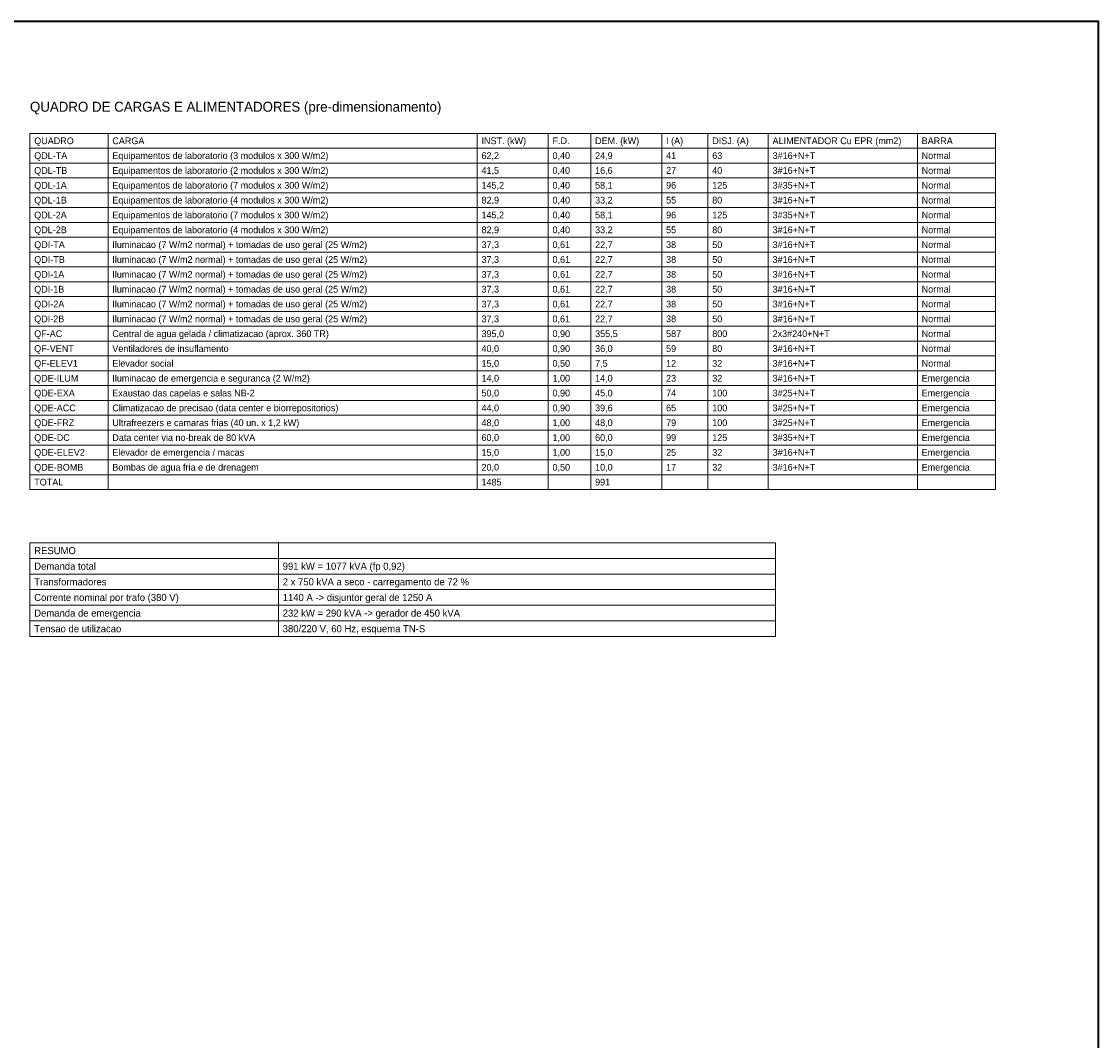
# Model space of a CAD drawing. Header units: metres. Extents: x -12 to 152, y -66 to 49.
# Tile 3 of 3: x 92 to 152, y -9 to 49. Entities that reach past the tile are written whole.
import ezdxf
from ezdxf.enums import TextEntityAlignment as Align

# ---------------------------------------------------------------- set-up
doc = ezdxf.new("R2010")
doc.units = ezdxf.units.M
doc.layers.add('COTA', color=8, linetype='Continuous', lineweight=13, true_color=0x6a6a6a)
doc.layers.add('FOLHA', color=7, linetype='Continuous', lineweight=35)
doc.layers.add('NOTA', color=7, linetype='Continuous', lineweight=18)

msp = doc.modelspace()

# ---------------------------------------------------------------- linework, layer by layer
at = {"layer": 'COTA'}
for p, q in [((96.4, 22.436), (96.4, 42.5)), ((117.2, 22.436), (117.2, 42.5)), ((121.2, 22.436), (121.2, 42.5)), ((123.6, 22.436), (123.6, 42.5)), ((127.6, 22.436), (127.6, 42.5)), ((130.2, 22.436), (130.2, 42.5)), ((133.6, 22.436), (133.6, 42.5)), ((142, 22.436), (142, 42.5)), ((92, 41.664), (146.4, 41.664)), ((92, 40.828), (146.4, 40.828)), ((92, 39.992), (146.4, 39.992)), ((92, 39.156), (146.4, 39.156)), ((92, 38.32), (146.4, 38.32)), ((92, 37.484), (146.4, 37.484)), ((92, 36.648), (146.4, 36.648)), ((92, 35.812), (146.4, 35.812)), ((92, 34.976), (146.4, 34.976)), ((92, 34.14), (146.4, 34.14)), ((92, 33.304), (146.4, 33.304)), ((92, 32.468), (146.4, 32.468)), ((92, 31.632), (146.4, 31.632)), ((92, 30.796), (146.4, 30.796)), ((92, 29.96), (146.4, 29.96)), ((92, 29.124), (146.4, 29.124)), ((92, 28.288), (146.4, 28.288)), ((92, 27.452), (146.4, 27.452)), ((92, 26.616), (146.4, 26.616)), ((92, 25.78), (146.4, 25.78)), ((92, 24.944), (146.4, 24.944)), ((92, 24.108), (146.4, 24.108)), ((92, 23.272), (146.4, 23.272)), ((92, 22.436), (146.4, 22.436)), ((106, 14.156), (106, 19.436)), ((92, 18.556), (134, 18.556)), ((92, 17.676), (134, 17.676)), ((92, 16.796), (134, 16.796)), ((92, 15.916), (134, 15.916)), ((92, 15.036), (134, 15.036)), ((92, 14.156), (134, 14.156))]:
    msp.add_line(p, q, dxfattribs=at)
for points in [[(92, 22.436), (146.4, 22.436), (146.4, 42.5), (92, 42.5)], [(92, 14.156), (134, 14.156), (134, 19.436), (92, 19.436)]]:
    msp.add_lwpolyline(points, close=True, dxfattribs=at)
at = {"layer": 'FOLHA'}
msp.add_lwpolyline([(-12, -66), (152.2, -66), (152.2, 48.8), (-12, 48.8)], close=True, dxfattribs=at)

# ---------------------------------------------------------------- texts
at = {"layer": 'NOTA'}
for s, height, p in [('QUADRO DE CARGAS E ALIMENTADORES (pre-dimensionamento)', 0.56, (92, 44)), ('QUADRO', 0.38, (92.24, 42.082)), ('CARGA', 0.38, (96.64, 42.082)), ('INST. (kW)', 0.38, (117.44, 42.082)), ('F.D.', 0.38, (121.44, 42.082)), ('DEM. (kW)', 0.38, (123.84, 42.082)), ('I (A)', 0.38, (127.84, 42.082)), ('DISJ. (A)', 0.38, (130.44, 42.082)), ('ALIMENTADOR Cu EPR (mm2)', 0.38, (133.84, 42.082)), ('BARRA', 0.38, (142.24, 42.082)), ('QDL-TA', 0.38, (92.24, 41.246)), ('Equipamentos de laboratorio (3 modulos x 300 W/m2)', 0.38, (96.64, 41.246)), ('62,2', 0.38, (117.44, 41.246)), ('0,40', 0.38, (121.44, 41.246)), ('24,9', 0.38, (123.84, 41.246)), ('41', 0.38, (127.84, 41.246)), ('63', 0.38, (130.44, 41.246)), ('3#16+N+T', 0.38, (133.84, 41.246)), ('Normal', 0.38, (142.24, 41.246)), ('QDL-TB', 0.38, (92.24, 40.41)), ('Equipamentos de laboratorio (2 modulos x 300 W/m2)', 0.38, (96.64, 40.41)), ('41,5', 0.38, (117.44, 40.41)), ('0,40', 0.38, (121.44, 40.41)), ('16,6', 0.38, (123.84, 40.41)), ('27', 0.38, (127.84, 40.41)), ('40', 0.38, (130.44, 40.41)), ('3#16+N+T', 0.38, (133.84, 40.41)), ('Normal', 0.38, (142.24, 40.41)), ('QDL-1A', 0.38, (92.24, 39.574)), ('Equipamentos de laboratorio (7 modulos x 300 W/m2)', 0.38, (96.64, 39.574)), ('145,2', 0.38, (117.44, 39.574)), ('0,40', 0.38, (121.44, 39.574)), ('58,1', 0.38, (123.84, 39.574)), ('96', 0.38, (127.84, 39.574)), ('125', 0.38, (130.44, 39.574)), ('3#35+N+T', 0.38, (133.84, 39.574)), ('Normal', 0.38, (142.24, 39.574)), ('QDL-1B', 0.38, (92.24, 38.738)), ('Equipamentos de laboratorio (4 modulos x 300 W/m2)', 0.38, (96.64, 38.738)), ('82,9', 0.38, (117.44, 38.738)), ('0,40', 0.38, (121.44, 38.738)), ('33,2', 0.38, (123.84, 38.738)), ('55', 0.38, (127.84, 38.738)), ('80', 0.38, (130.44, 38.738)), ('3#16+N+T', 0.38, (133.84, 38.738)), ('Normal', 0.38, (142.24, 38.738)), ('QDL-2A', 0.38, (92.24, 37.902)), ('Equipamentos de laboratorio (7 modulos x 300 W/m2)', 0.38, (96.64, 37.902)), ('145,2', 0.38, (117.44, 37.902)), ('0,40', 0.38, (121.44, 37.902)), ('58,1', 0.38, (123.84, 37.902)), ('96', 0.38, (127.84, 37.902)), ('125', 0.38, (130.44, 37.902)), ('3#35+N+T', 0.38, (133.84, 37.902)), ('Normal', 0.38, (142.24, 37.902)), ('QDL-2B', 0.38, (92.24, 37.066)), ('Equipamentos de laboratorio (4 modulos x 300 W/m2)', 0.38, (96.64, 37.066)), ('82,9', 0.38, (117.44, 37.066)), ('0,40', 0.38, (121.44, 37.066)), ('33,2', 0.38, (123.84, 37.066)), ('55', 0.38, (127.84, 37.066)), ('80', 0.38, (130.44, 37.066)), ('3#16+N+T', 0.38, (133.84, 37.066)), ('Normal', 0.38, (142.24, 37.066)), ('QDI-TA', 0.38, (92.24, 36.23)), ('Iluminacao (7 W/m2 normal) + tomadas de uso geral (25 W/m2)', 0.38, (96.64, 36.23)), ('37,3', 0.38, (117.44, 36.23)), ('0,61', 0.38, (121.44, 36.23)), ('22,7', 0.38, (123.84, 36.23)), ('38', 0.38, (127.84, 36.23)), ('50', 0.38, (130.44, 36.23)), ('3#16+N+T', 0.38, (133.84, 36.23)), ('Normal', 0.38, (142.24, 36.23)), ('QDI-TB', 0.38, (92.24, 35.394)), ('Iluminacao (7 W/m2 normal) + tomadas de uso geral (25 W/m2)', 0.38, (96.64, 35.394)), ('37,3', 0.38, (117.44, 35.394)), ('0,61', 0.38, (121.44, 35.394)), ('22,7', 0.38, (123.84, 35.394)), ('38', 0.38, (127.84, 35.394)), ('50', 0.38, (130.44, 35.394)), ('3#16+N+T', 0.38, (133.84, 35.394)), ('Normal', 0.38, (142.24, 35.394)), ('QDI-1A', 0.38, (92.24, 34.558)), ('Iluminacao (7 W/m2 normal) + tomadas de uso geral (25 W/m2)', 0.38, (96.64, 34.558)), ('37,3', 0.38, (117.44, 34.558)), ('0,61', 0.38, (121.44, 34.558)), ('22,7', 0.38, (123.84, 34.558)), ('38', 0.38, (127.84, 34.558)), ('50', 0.38, (130.44, 34.558)), ('3#16+N+T', 0.38, (133.84, 34.558)), ('Normal', 0.38, (142.24, 34.558)), ('QDI-1B', 0.38, (92.24, 33.722)), ('Iluminacao (7 W/m2 normal) + tomadas de uso geral (25 W/m2)', 0.38, (96.64, 33.722)), ('37,3', 0.38, (117.44, 33.722)), ('0,61', 0.38, (121.44, 33.722)), ('22,7', 0.38, (123.84, 33.722)), ('38', 0.38, (127.84, 33.722)), ('50', 0.38, (130.44, 33.722)), ('3#16+N+T', 0.38, (133.84, 33.722)), ('Normal', 0.38, (142.24, 33.722)), ('QDI-2A', 0.38, (92.24, 32.886)), ('Iluminacao (7 W/m2 normal) + tomadas de uso geral (25 W/m2)', 0.38, (96.64, 32.886)), ('37,3', 0.38, (117.44, 32.886)), ('0,61', 0.38, (121.44, 32.886)), ('22,7', 0.38, (123.84, 32.886)), ('38', 0.38, (127.84, 32.886)), ('50', 0.38, (130.44, 32.886)), ('3#16+N+T', 0.38, (133.84, 32.886)), ('Normal', 0.38, (142.24, 32.886)), ('QDI-2B', 0.38, (92.24, 32.05)), ('Iluminacao (7 W/m2 normal) + tomadas de uso geral (25 W/m2)', 0.38, (96.64, 32.05)), ('37,3', 0.38, (117.44, 32.05)), ('0,61', 0.38, (121.44, 32.05)), ('22,7', 0.38, (123.84, 32.05)), ('38', 0.38, (127.84, 32.05)), ('50', 0.38, (130.44, 32.05)), ('3#16+N+T', 0.38, (133.84, 32.05)), ('Normal', 0.38, (142.24, 32.05)), ('QF-AC', 0.38, (92.24, 31.214)), ('Central de agua gelada / climatizacao (aprox. 360 TR)', 0.38, (96.64, 31.214)), ('395,0', 0.38, (117.44, 31.214)), ('0,90', 0.38, (121.44, 31.214)), ('355,5', 0.38, (123.84, 31.214)), ('587', 0.38, (127.84, 31.214)), ('800', 0.38, (130.44, 31.214)), ('2x3#240+N+T', 0.38, (133.84, 31.214)), ('Normal', 0.38, (142.24, 31.214)), ('QF-VENT', 0.38, (92.24, 30.378)), ('Ventiladores de insuflamento', 0.38, (96.64, 30.378)), ('40,0', 0.38, (117.44, 30.378)), ('0,90', 0.38, (121.44, 30.378)), ('36,0', 0.38, (123.84, 30.378)), ('59', 0.38, (127.84, 30.378)), ('80', 0.38, (130.44, 30.378)), ('3#16+N+T', 0.38, (133.84, 30.378)), ('Normal', 0.38, (142.24, 30.378)), ('QF-ELEV1', 0.38, (92.24, 29.542)), ('Elevador social', 0.38, (96.64, 29.542)), ('15,0', 0.38, (117.44, 29.542)), ('0,50', 0.38, (121.44, 29.542)), ('7,5', 0.38, (123.84, 29.542)), ('12', 0.38, (127.84, 29.542)), ('32', 0.38, (130.44, 29.542)), ('3#16+N+T', 0.38, (133.84, 29.542)), ('Normal', 0.38, (142.24, 29.542)), ('QDE-ILUM', 0.38, (92.24, 28.706)), ('Iluminacao de emergencia e seguranca (2 W/m2)', 0.38, (96.64, 28.706)), ('14,0', 0.38, (117.44, 28.706)), ('1,00', 0.38, (121.44, 28.706)), ('14,0', 0.38, (123.84, 28.706)), ('23', 0.38, (127.84, 28.706)), ('32', 0.38, (130.44, 28.706)), ('3#16+N+T', 0.38, (133.84, 28.706)), ('Emergencia', 0.38, (142.24, 28.706)), ('QDE-EXA', 0.38, (92.24, 27.87)), ('Exaustao das capelas e salas NB-2', 0.38, (96.64, 27.87)), ('50,0', 0.38, (117.44, 27.87)), ('0,90', 0.38, (121.44, 27.87)), ('45,0', 0.38, (123.84, 27.87)), ('74', 0.38, (127.84, 27.87)), ('100', 0.38, (130.44, 27.87)), ('3#25+N+T', 0.38, (133.84, 27.87)), ('Emergencia', 0.38, (142.24, 27.87)), ('QDE-ACC', 0.38, (92.24, 27.034)), ('Climatizacao de precisao (data center e biorrepositorios)', 0.38, (96.64, 27.034)), ('44,0', 0.38, (117.44, 27.034)), ('0,90', 0.38, (121.44, 27.034)), ('39,6', 0.38, (123.84, 27.034)), ('65', 0.38, (127.84, 27.034)), ('100', 0.38, (130.44, 27.034)), ('3#25+N+T', 0.38, (133.84, 27.034)), ('Emergencia', 0.38, (142.24, 27.034)), ('QDE-FRZ', 0.38, (92.24, 26.198)), ('Ultrafreezers e camaras frias (40 un. x 1,2 kW)', 0.38, (96.64, 26.198)), ('48,0', 0.38, (117.44, 26.198)), ('1,00', 0.38, (121.44, 26.198)), ('48,0', 0.38, (123.84, 26.198)), ('79', 0.38, (127.84, 26.198)), ('100', 0.38, (130.44, 26.198)), ('3#25+N+T', 0.38, (133.84, 26.198)), ('Emergencia', 0.38, (142.24, 26.198)), ('QDE-DC', 0.38, (92.24, 25.362)), ('Data center via no-break de 80 kVA', 0.38, (96.64, 25.362)), ('60,0', 0.38, (117.44, 25.362)), ('1,00', 0.38, (121.44, 25.362)), ('60,0', 0.38, (123.84, 25.362)), ('99', 0.38, (127.84, 25.362)), ('125', 0.38, (130.44, 25.362)), ('3#35+N+T', 0.38, (133.84, 25.362)), ('Emergencia', 0.38, (142.24, 25.362)), ('QDE-ELEV2', 0.38, (92.24, 24.526)), ('Elevador de emergencia / macas', 0.38, (96.64, 24.526)), ('15,0', 0.38, (117.44, 24.526)), ('1,00', 0.38, (121.44, 24.526)), ('15,0', 0.38, (123.84, 24.526)), ('25', 0.38, (127.84, 24.526)), ('32', 0.38, (130.44, 24.526)), ('3#16+N+T', 0.38, (133.84, 24.526)), ('Emergencia', 0.38, (142.24, 24.526)), ('QDE-BOMB', 0.38, (92.24, 23.69)), ('Bombas de agua fria e de drenagem', 0.38, (96.64, 23.69)), ('20,0', 0.38, (117.44, 23.69)), ('0,50', 0.38, (121.44, 23.69)), ('10,0', 0.38, (123.84, 23.69)), ('17', 0.38, (127.84, 23.69)), ('32', 0.38, (130.44, 23.69)), ('3#16+N+T', 0.38, (133.84, 23.69)), ('Emergencia', 0.38, (142.24, 23.69)), ('TOTAL', 0.38, (92.24, 22.854)), ('1485', 0.38, (117.44, 22.854)), ('991', 0.38, (123.84, 22.854)), ('RESUMO', 0.4, (92.24, 18.996)), ('Demanda total', 0.4, (92.24, 18.116)), ('991 kW = 1077 kVA (fp 0,92)', 0.4, (106.24, 18.116)), ('Transformadores', 0.4, (92.24, 17.236)), ('2 x 750 kVA a seco - carregamento de 72 %', 0.4, (106.24, 17.236)), ('Corrente nominal por trafo (380 V)', 0.4, (92.24, 16.356)), ('1140 A -> disjuntor geral de 1250 A', 0.4, (106.24, 16.356)), ('Demanda de emergencia', 0.4, (92.24, 15.476)), ('232 kW = 290 kVA -> gerador de 450 kVA', 0.4, (106.24, 15.476)), ('Tensao de utilizacao', 0.4, (92.24, 14.596)), ('380/220 V, 60 Hz, esquema TN-S', 0.4, (106.24, 14.596))]:
    msp.add_text(s, height=height, dxfattribs=at).set_placement(p, align=Align.MIDDLE_LEFT)

doc.saveas('drawing.dxf')
